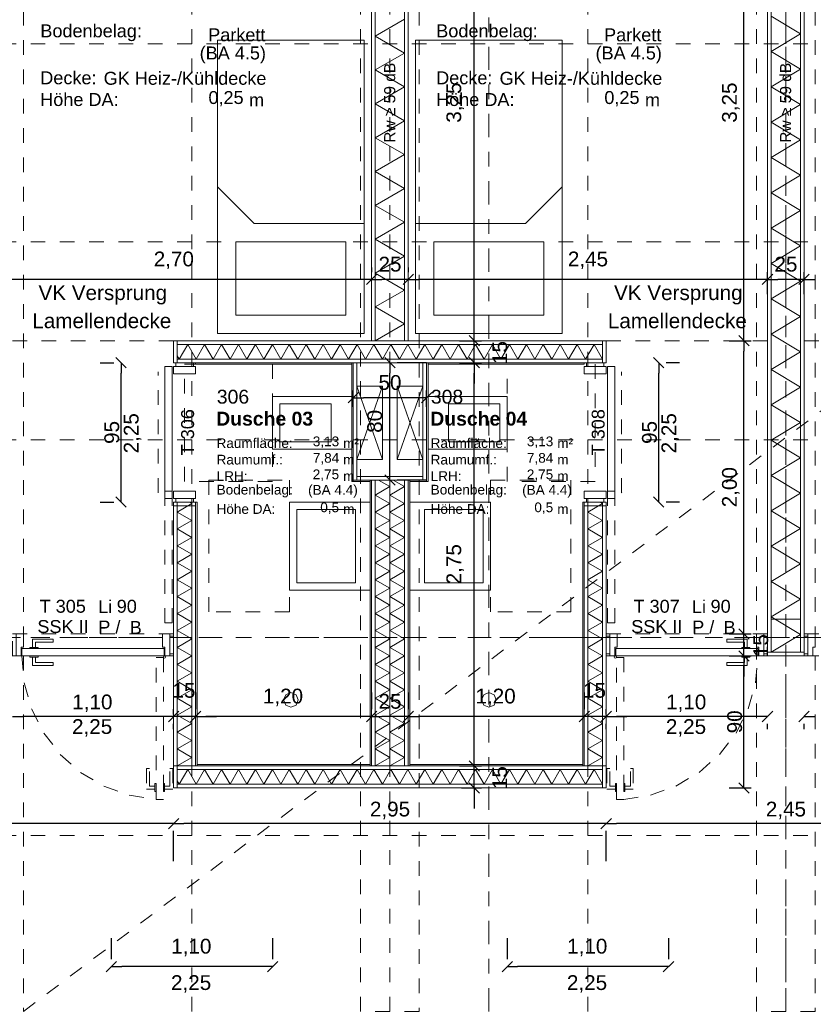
# Model space of a CAD drawing. Header units: metres. Extents: x -45.2 to 14.3, y -31.8 to 10.2.
# Tile 131 of 148: x -10.6 to -5.2, y -7.9 to -1.2. Entities that reach past the tile are written whole.
import ezdxf

# ---------------------------------------------------------------- set-up
doc = ezdxf.new("R2010")
doc.units = ezdxf.units.M
doc.header["$LTSCALE"] = 0.05
for name, pattern in [('Achsen 01', [5.291531, 3.175, -1.058062, 0.352704, -0.705764]), ('gestrichelt - 01', [2, 1, -1]), ('ISO-07 Punktiert', [0.889, 0.127, -0.762]), ('Raster 01', [2, 1, -1]), ('VW-01 Strichlinie kurz', [2, 1, -1])]:
    doc.linetypes.add(name, pattern=pattern)
doc.layers.get('0').update_dxf_attribs({"lineweight": 25})
for name, color, linetype, lineweight in [('013_Beton und Stahlbetonarbeiten-000 Unterzüge', 7, 'ISO-07 Punktiert', 13), ('024_Fliesen_Plattenarbeiten-340 Fliesen', 7, 'Continuous', 9), ('027_Tischlerarbeiten-340 Innentüren', 7, 'Continuous', 9), ('031_Metallbauarbeiten-340 Innentüren _ Elemente', 7, 'Continuous', 9), ('039_Trockenbauarbeiten-000 Sturz', 7, 'ISO-07 Punktiert', 9), ('039_Trockenbauarbeiten-340 Gipskarton', 7, 'Continuous', 9), ('AV1-Akustikvorgaben-Trennwände', 7, 'Continuous', 5), ('AV1-Einrichtung Bemaßung', 7, 'Continuous', 9), ('AV1-Schnitt Achsen', 7, 'Achsen 01', 18), ('AV1-Stempel-Raumstempel', 7, 'Continuous', 9)]:
    doc.layers.add(name, color=color, linetype=linetype, lineweight=lineweight)
for name, color, linetype, lineweight, true_color in [('027_Tischlerarbeiten-000 Versprung Akustikdecke', 7, 'gestrichelt - 01', 9, 0xa0a0a4), ('039_Trockenbauarbeiten-340 Dämmung', 7, 'Continuous', 9, 0xc0c0c0), ('045_Sanitärausstattung-allg.', 9, 'Continuous', 9, 0x808080), ('AV1-Achsen', 1, 'Achsen 01', 18, 0xff0000), ('AV1-Einrichtung', 7, 'Continuous', 9, 0xa6a6a6), ('AV1-Raster', 7, 'Raster 01', 9, 0xa6a6a6)]:
    doc.layers.add(name, color=color, linetype=linetype, lineweight=lineweight, true_color=true_color)
doc.styles.add('Arial', font='arial.ttf')
doc.styles.add('Arial (bold)', font='arialbd.ttf')

msp = doc.modelspace()

# ---------------------------------------------------------------- linework, layer by layer
at = {"color": 0, "linetype": 'Continuous', "lineweight": 15}
for p, q in [((-8.1896, -2.9207), (-8.2604, -2.9914)), ((-8.2604, -2.9914), (-8.1896, -2.9207)), ((-7.9396, -2.9207), (-8.0104, -2.9914)), ((-8.0104, -2.9914), (-7.9396, -2.9207)), ((-5.4896, -2.9207), (-5.5604, -2.9914)), ((-5.5604, -2.9914), (-5.4896, -2.9207)), ((-5.2396, -2.9207), (-5.3104, -2.9914)), ((-5.3104, -2.9914), (-5.2396, -2.9207)), ((-7.4896, -3.4104), (-7.5604, -3.3396)), ((-7.4896, -3.4104), (-7.5604, -3.3396)), ((-5.6499, -3.4104), (-5.7206, -3.3396)), ((-5.7206, -3.3396), (-5.6499, -3.4104)), ((-9.9688, -3.4896), (-9.898, -3.5604)), ((-8.1354, -3.4896), (-8.0646, -3.5604)), ((-7.5604, -3.4896), (-7.4896, -3.5604)), ((-7.5604, -3.4896), (-7.4896, -3.5604)), ((-6.302, -3.4896), (-6.2312, -3.5604)), ((-8.3854, -3.7986), (-8.3146, -3.7279)), ((-7.8146, -3.7279), (-7.8854, -3.7986)), ((-8.0646, -4.3604), (-8.1354, -4.2896)), ((-9.898, -4.5104), (-9.9688, -4.4396)), ((-6.2312, -4.5104), (-6.302, -4.4396)), ((-5.6499, -5.4104), (-5.7206, -5.3396)), ((-5.6499, -5.4104), (-5.7206, -5.3396)), ((-5.7206, -5.4889), (-5.6499, -5.5596)), ((-5.7206, -5.4889), (-5.6499, -5.5596)), ((-9.5396, -5.9026), (-9.6104, -5.9733)), ((-9.5396, -5.9026), (-9.6104, -5.9733)), ((-9.4604, -5.9733), (-9.3896, -5.9026)), ((-9.4604, -5.9733), (-9.3896, -5.9026)), ((-8.1896, -5.9026), (-8.2604, -5.9733)), ((-8.2604, -5.9733), (-8.1896, -5.9026)), ((-7.9396, -5.9026), (-8.0104, -5.9733)), ((-8.0104, -5.9733), (-7.9396, -5.9026)), ((-6.7396, -5.9026), (-6.8104, -5.9733)), ((-6.7396, -5.9026), (-6.8104, -5.9733)), ((-6.6604, -5.9733), (-6.5896, -5.9026)), ((-6.6604, -5.9733), (-6.5896, -5.9026)), ((-5.4896, -5.9026), (-5.5604, -5.9733)), ((-5.3104, -5.9733), (-5.2396, -5.9026)), ((-7.4896, -6.3104), (-7.5604, -6.2396)), ((-7.4896, -6.3104), (-7.5604, -6.2396)), ((-7.5604, -6.3896), (-7.4896, -6.4604)), ((-5.6499, -6.4604), (-5.7206, -6.3896)), ((-9.5396, -6.6335), (-9.6104, -6.7042)), ((-9.6104, -6.7042), (-9.5396, -6.6335)), ((-6.5896, -6.6335), (-6.6604, -6.7042)), ((-6.6604, -6.7042), (-6.5896, -6.6335)), ((-10.0354, -7.6795), (-9.9646, -7.6088)), ((-8.8646, -7.6088), (-8.9354, -7.6795)), ((-7.3354, -7.6795), (-7.2646, -7.6088)), ((-6.1646, -7.6088), (-6.2354, -7.6795))]:
    msp.add_line(p, q, dxfattribs=at)
at = {"color": 0, "linetype": 'ByBlock', "lineweight": -2}
for p, q in [((-8.225, -2.956), (-8.2957, -2.956)), ((-8.225, -2.956), (-8.1543, -2.956)), ((-7.975, -2.956), (-8.0457, -2.956)), ((-7.975, -2.956), (-7.9043, -2.956)), ((-5.525, -2.956), (-5.5957, -2.956)), ((-5.525, -2.956), (-5.4543, -2.956)), ((-5.275, -2.956), (-5.3457, -2.956)), ((-5.275, -2.956), (-5.2043, -2.956)), ((-7.525, -3.375), (-7.525, -3.3043)), ((-7.525, -3.375), (-7.525, -3.3043)), ((-5.6853, -3.375), (-5.6853, -3.3043)), ((-5.6853, -3.375), (-5.6853, -3.4457)), ((-9.9334, -3.525), (-9.9334, -3.5957)), ((-8.1, -3.525), (-8.1, -3.5957)), ((-7.525, -3.525), (-7.525, -3.5957)), ((-7.525, -3.525), (-7.525, -3.5957)), ((-6.2666, -3.525), (-6.2666, -3.5957)), ((-8.35, -3.7633), (-8.2793, -3.7633)), ((-7.85, -3.7633), (-7.9207, -3.7633)), ((-8.1, -4.325), (-8.1, -4.2543)), ((-9.9334, -4.475), (-9.9334, -4.4043)), ((-6.2666, -4.475), (-6.2666, -4.4043)), ((-5.6853, -5.375), (-5.6853, -5.3043)), ((-5.6853, -5.375), (-5.6853, -5.3043)), ((-5.6853, -5.5243), (-5.6853, -5.5949)), ((-5.6853, -5.5243), (-5.6853, -5.5949)), ((-10.675, -5.938), (-10.6043, -5.938)), ((-9.575, -5.938), (-9.6457, -5.938)), ((-9.575, -5.938), (-9.6457, -5.938)), ((-9.425, -5.938), (-9.3543, -5.938)), ((-9.425, -5.938), (-9.3543, -5.938)), ((-8.225, -5.938), (-8.2957, -5.938)), ((-8.225, -5.938), (-8.1543, -5.938)), ((-7.975, -5.938), (-8.0457, -5.938)), ((-7.975, -5.938), (-7.9043, -5.938)), ((-6.775, -5.938), (-6.8457, -5.938)), ((-6.775, -5.938), (-6.8457, -5.938)), ((-6.625, -5.938), (-6.5543, -5.938)), ((-6.625, -5.938), (-6.5543, -5.938)), ((-5.525, -5.938), (-5.5957, -5.938)), ((-5.275, -5.938), (-5.2043, -5.938)), ((-7.525, -6.275), (-7.525, -6.2043)), ((-7.525, -6.275), (-7.525, -6.2043)), ((-5.6853, -6.425), (-5.6853, -6.3543)), ((-7.525, -6.425), (-7.525, -6.4957)), ((-9.575, -6.6689), (-9.6457, -6.6689)), ((-9.575, -6.6689), (-9.5043, -6.6689)), ((-6.625, -6.6689), (-6.6957, -6.6689)), ((-6.625, -6.6689), (-6.5543, -6.6689)), ((-10, -7.6442), (-9.9293, -7.6442)), ((-8.9, -7.6442), (-8.9707, -7.6442)), ((-7.3, -7.6442), (-7.2293, -7.6442)), ((-6.2, -7.6442), (-6.2707, -7.6442))]:
    msp.add_line(p, q, dxfattribs=at)
at = {"layer": '013_Beton und Stahlbetonarbeiten-000 Unterzüge', "linetype": 'VW-01 Strichlinie kurz'}
for p, q in [((-10.6, -7.95), (0.125, 0.125)), ((-10.6, -5.525), (-10.6, -7.95))]:
    msp.add_line(p, q, dxfattribs=at)
for points in [[(-11, -5.525), (-11, -0.125), (-10.6, -0.125), (-10.6, -5.525)], [(-8.3, -7.95), (-8.3, -0.125), (-7.9, -0.125), (-7.9, -7.95)], [(-5.6, -7.95), (-5.6, -0.125), (-5.2, -0.125), (-5.2, -7.95)]]:
    msp.add_lwpolyline(points, close=True, dxfattribs=at)
at = {"layer": '024_Fliesen_Plattenarbeiten-340 Fliesen'}
for points in [[(-9.425, -3.525), (-8.36, -3.525), (-8.36, -3.535), (-9.425, -3.535)], [(-8.35, -3.525), (-8.35, -4.335), (-8.36, -4.335), (-8.36, -3.525)], [(-7.85, -3.525), (-7.84, -3.525), (-7.84, -4.335), (-7.85, -4.335)], [(-7.84, -3.525), (-6.775, -3.525), (-6.775, -3.535), (-7.84, -3.535)], [(-8.35, -4.325), (-8.235, -4.325), (-8.235, -4.335), (-8.35, -4.335)], [(-8.235, -6.275), (-8.235, -4.325), (-8.225, -4.325), (-8.225, -6.275)], [(-7.975, -4.325), (-7.965, -4.325), (-7.965, -6.275), (-7.975, -6.275)], [(-7.965, -4.325), (-7.85, -4.325), (-7.85, -4.335), (-7.965, -4.335)], [(-9.415, -4.475), (-9.415, -6.275), (-9.425, -6.275), (-9.425, -4.475)], [(-6.785, -4.475), (-6.775, -4.475), (-6.775, -6.275), (-6.785, -6.275)], [(-9.415, -6.265), (-8.235, -6.265), (-8.235, -6.275), (-9.415, -6.275)], [(-7.965, -6.265), (-6.785, -6.265), (-6.785, -6.275), (-7.965, -6.275)]]:
    msp.add_lwpolyline(points, close=True, dxfattribs=at)
at = {"layer": '027_Tischlerarbeiten-000 Versprung Akustikdecke'}
for p, q in [((-10.675, -3.375), (-9.575, -3.375)), ((-6.625, -3.375), (-5.525, -3.375)), ((-5.275, -3.375), (-4.175, -3.375))]:
    msp.add_line(p, q, dxfattribs=at)
at = {"layer": '027_Tischlerarbeiten-340 Innentüren', "color": 8, "linetype": 'gestrichelt - 01', "true_color": 0x808080}
for p, q in [((-9.6803, -4.4125), (-9.6803, -3.5875)), ((-6.5197, -4.4125), (-6.5197, -3.5875))]:
    msp.add_line(p, q, dxfattribs=at)
at = {"layer": '027_Tischlerarbeiten-340 Innentüren'}
for points in [[(-9.635, -4.45), (-9.635, -3.55), (-9.585, -3.55), (-9.585, -4.45)], [(-9.425, -3.6), (-9.575, -3.6), (-9.575, -3.55), (-9.425, -3.55)], [(-9.44, -3.55), (-9.56, -3.55), (-9.56, -3.525), (-9.44, -3.525)], [(-6.775, -3.6), (-6.625, -3.6), (-6.625, -3.55), (-6.775, -3.55)], [(-6.76, -3.525), (-6.64, -3.525), (-6.64, -3.55), (-6.76, -3.55)], [(-6.615, -4.45), (-6.615, -3.55), (-6.565, -3.55), (-6.565, -4.45)], [(-9.575, -4.4), (-9.425, -4.4), (-9.425, -4.45), (-9.575, -4.45)], [(-6.625, -4.4), (-6.775, -4.4), (-6.775, -4.45), (-6.625, -4.45)], [(-9.44, -4.475), (-9.56, -4.475), (-9.56, -4.45), (-9.44, -4.45)], [(-6.76, -4.45), (-6.64, -4.45), (-6.64, -4.475), (-6.76, -4.475)], [(-10.615, -5.525), (-10.615, -5.465), (-10.6, -5.465), (-10.6, -5.375), (-10.65, -5.375), (-10.65, -5.525)], [(-10.5375, -5.4675), (-10.5175, -5.4675), (-10.5175, -5.43), (-10.3975, -5.43), (-10.3975, -5.41), (-10.5375, -5.41)], [(-9.635, -5.525), (-9.635, -5.465), (-9.65, -5.465), (-9.65, -5.375), (-9.6, -5.375), (-9.6, -5.525)], [(-9.575, -5.39), (-9.575, -5.51), (-9.6, -5.51), (-9.6, -5.39)], [(-6.6, -5.39), (-6.6, -5.51), (-6.625, -5.51), (-6.625, -5.39)], [(-6.565, -5.525), (-6.565, -5.465), (-6.55, -5.465), (-6.55, -5.375), (-6.6, -5.375), (-6.6, -5.525)], [(-5.6625, -5.4675), (-5.6825, -5.4675), (-5.6825, -5.43), (-5.8025, -5.43), (-5.8025, -5.41), (-5.6625, -5.41)], [(-5.585, -5.525), (-5.585, -5.465), (-5.6, -5.465), (-5.6, -5.375), (-5.55, -5.375), (-5.55, -5.525)], [(-5.525, -5.39), (-5.525, -5.51), (-5.55, -5.51), (-5.55, -5.39)], [(-5.25, -5.39), (-5.25, -5.51), (-5.275, -5.51), (-5.275, -5.39)], [(-5.215, -5.525), (-5.215, -5.465), (-5.2, -5.465), (-5.2, -5.375), (-5.25, -5.375), (-5.25, -5.525)], [(-9.64, -5.525), (-10.61, -5.525), (-10.61, -5.475), (-9.64, -5.475)], [(-10.5, -5.4675), (-10.5, -5.475), (-10.555, -5.475), (-10.555, -5.4675)], [(-6.56, -5.475), (-5.59, -5.475), (-5.59, -5.525), (-6.56, -5.525)], [(-5.645, -5.4675), (-5.645, -5.475), (-5.7, -5.475), (-5.7, -5.4675)], [(-10.5, -5.525), (-10.5, -5.5325), (-10.555, -5.5325), (-10.555, -5.525)], [(-10.5375, -5.5325), (-10.5175, -5.5325), (-10.5175, -5.57), (-10.3975, -5.57), (-10.3975, -5.59), (-10.5375, -5.59)], [(-9.6375, -5.54), (-9.6428, -5.5378), (-9.645, -5.5325), (-9.6428, -5.5272), (-9.6375, -5.525), (-9.6322, -5.5272), (-9.63, -5.5325), (-9.6322, -5.5378)], [(-6.5625, -5.54), (-6.5678, -5.5378), (-6.57, -5.5325), (-6.5678, -5.5272), (-6.5625, -5.525), (-6.5572, -5.5272), (-6.555, -5.5325), (-6.5572, -5.5378)], [(-5.6625, -5.5325), (-5.6825, -5.5325), (-5.6825, -5.57), (-5.8025, -5.57), (-5.8025, -5.59), (-5.6625, -5.59)], [(-5.645, -5.525), (-5.645, -5.5325), (-5.7, -5.5325), (-5.7, -5.525)]]:
    msp.add_lwpolyline(points, close=True, dxfattribs=at)
at = {"layer": '027_Tischlerarbeiten-340 Innentüren', "color": 8, "lineweight": 5, "true_color": 0x808080}
for points in [[(-9.6797, -4.4105), (-9.6803, -4.4125), (-9.6808, -4.4105)], [(-6.5192, -4.4105), (-6.5197, -4.4125), (-6.5203, -4.4105)]]:
    msp.add_lwpolyline(points, dxfattribs=at)
at = {"layer": '027_Tischlerarbeiten-340 Innentüren', "color": 8, "linetype": 'gestrichelt - 01', "true_color": 0x808080}
for points in [[(-9.635, -5.3), (-9.635, -4.4), (-9.585, -4.4), (-9.585, -5.3)], [(-6.615, -5.3), (-6.615, -4.4), (-6.565, -4.4), (-6.565, -5.3)]]:
    msp.add_lwpolyline(points, close=True, dxfattribs=at)
at = {"layer": '027_Tischlerarbeiten-340 Innentüren', "color": 253, "linetype": 'gestrichelt - 01', "lineweight": 9, "true_color": 0xa6a6a6}
for points in [[(-10.61, -5.525), (-10.5939, -5.7087), (-10.5435, -5.8861), (-10.4604, -6.0508), (-10.3478, -6.1968), (-10.2096, -6.319), (-10.0508, -6.4128), (-9.8772, -6.475), (-9.6949, -6.5033)], [(-6.5051, -6.5033), (-6.3228, -6.475), (-6.1492, -6.4128), (-5.9904, -6.319), (-5.8522, -6.1968), (-5.7396, -6.0508), (-5.6565, -5.8861), (-5.6061, -5.7087), (-5.59, -5.525)]]:
    msp.add_lwpolyline(points, dxfattribs=at)
for points in [[(-9.645, -5.535), (-9.645, -6.505), (-9.695, -6.505), (-9.695, -5.535)], [(-6.505, -5.535), (-6.505, -6.505), (-6.555, -6.505), (-6.555, -5.535)], [(-9.7025, -6.4325), (-9.7025, -6.4125), (-9.74, -6.4125), (-9.74, -6.2925), (-9.76, -6.2925), (-9.76, -6.4325)], [(-9.6375, -6.4325), (-9.6375, -6.4125), (-9.6, -6.4125), (-9.6, -6.2925), (-9.58, -6.2925), (-9.58, -6.4325)], [(-6.5625, -6.4325), (-6.5625, -6.4125), (-6.6, -6.4125), (-6.6, -6.2925), (-6.62, -6.2925), (-6.62, -6.4325)], [(-6.4975, -6.4325), (-6.4975, -6.4125), (-6.46, -6.4125), (-6.46, -6.2925), (-6.44, -6.2925), (-6.44, -6.4325)], [(-9.7025, -6.395), (-9.695, -6.395), (-9.695, -6.45), (-9.7025, -6.45)], [(-9.645, -6.395), (-9.6375, -6.395), (-9.6375, -6.45), (-9.645, -6.45)], [(-6.555, -6.45), (-6.5625, -6.45), (-6.5625, -6.395), (-6.555, -6.395)], [(-6.4975, -6.45), (-6.505, -6.45), (-6.505, -6.395), (-6.4975, -6.395)]]:
    msp.add_lwpolyline(points, close=True, dxfattribs=at)
at = {"layer": '039_Trockenbauarbeiten-000 Sturz', "linetype": 'VW-01 Strichlinie kurz'}
for points in [[(-9.575, -5.375), (-9.575, -5.525), (-10.675, -5.525), (-10.675, -5.375)], [(-5.525, -5.375), (-5.525, -5.525), (-6.625, -5.525), (-6.625, -5.375)], [(-4.175, -5.375), (-4.175, -5.525), (-5.275, -5.525), (-5.275, -5.375)]]:
    msp.add_lwpolyline(points, close=True, dxfattribs=at)
at = {"layer": '039_Trockenbauarbeiten-340 Dämmung'}
for points in [[(-8, -3.375), (-8, -0.125), (-8.2, -0.125), (-8.2, -3.375)], [(-5.3, -5.275), (-5.3, -0.125), (-5.5, -0.125), (-5.5, -5.275)], [(-6.65, -3.4), (-6.65, -3.525), (-6.75, -3.525), (-6.75, -3.5), (-9.45, -3.5), (-9.45, -3.525), (-9.55, -3.525), (-9.55, -3.4)], [(-8.2, -6.275), (-8.2, -4.325), (-8.1, -4.325), (-8.1, -6.275)], [(-8, -6.275), (-8, -4.325), (-8.1, -4.325), (-8.1, -6.275)], [(-6.65, -6.4), (-9.55, -6.4), (-9.55, -4.475), (-9.45, -4.475), (-9.45, -6.3), (-6.75, -6.3), (-6.75, -4.475), (-6.65, -4.475)]]:
    msp.add_lwpolyline(points, close=True, dxfattribs=at)
for points in [[(-8.2, -3.375), (-8, -3.2595), (-8.2, -3.1441), (-8, -3.0286), (-8.2, -2.9131), (-8, -2.7976), (-8.2, -2.6822), (-8, -2.5667), (-8.2, -2.4512), (-8, -2.3358), (-8.2, -2.2203), (-8, -2.1048), (-8.2, -1.9894), (-8, -1.8739), (-8.2, -1.7584), (-8, -1.6429), (-8.2, -1.5275), (-8, -1.412), (-8.2, -1.2965), (-8, -1.1811)], [(-5.5, -5.5), (-5.3, -5.3795), (-5.5, -5.259), (-5.3, -5.1385), (-5.5, -5.0179), (-5.3, -4.8974), (-5.5, -4.7769), (-5.3, -4.6564), (-5.5, -4.5359), (-5.3, -4.4154), (-5.5, -4.2949), (-5.3, -4.1743), (-5.5, -4.0538), (-5.3, -3.9333), (-5.5, -3.8128), (-5.3, -3.6923), (-5.5, -3.5718), (-5.3, -3.4512), (-5.5, -3.3307), (-5.3, -3.2102), (-5.5, -3.0897), (-5.3, -2.9692), (-5.5, -2.8487), (-5.3, -2.7282), (-5.5, -2.6076), (-5.3, -2.4871), (-5.5, -2.3666), (-5.3, -2.2461), (-5.5, -2.1256), (-5.3, -2.0051), (-5.5, -1.8846), (-5.3, -1.764), (-5.5, -1.6435), (-5.3, -1.523), (-5.5, -1.4025), (-5.3, -1.282), (-5.5, -1.1615)], [(-6.65, -3.5), (-6.7077, -3.4), (-6.7655, -3.5), (-6.8232, -3.4), (-6.8809, -3.5), (-6.9387, -3.4), (-6.9964, -3.5), (-7.0541, -3.4), (-7.1119, -3.5), (-7.1696, -3.4), (-7.2274, -3.5), (-7.2851, -3.4), (-7.3428, -3.5), (-7.4006, -3.4), (-7.4583, -3.5), (-7.516, -3.4), (-7.5738, -3.5), (-7.6315, -3.4), (-7.6892, -3.5), (-7.747, -3.4), (-7.8047, -3.5), (-7.8624, -3.4), (-7.9202, -3.5), (-7.9779, -3.4), (-8.0356, -3.5), (-8.0934, -3.4), (-8.1511, -3.5), (-8.2088, -3.4), (-8.2666, -3.5), (-8.3243, -3.4), (-8.3821, -3.5), (-8.4398, -3.4), (-8.4975, -3.5), (-8.5553, -3.4), (-8.613, -3.5), (-8.6707, -3.4), (-8.7285, -3.5), (-8.7862, -3.4), (-8.8439, -3.5), (-8.9017, -3.4), (-8.9594, -3.5), (-9.0171, -3.4), (-9.0749, -3.5), (-9.1326, -3.4), (-9.1903, -3.5), (-9.2481, -3.4), (-9.3058, -3.5), (-9.3635, -3.4), (-9.4213, -3.5), (-9.479, -3.4), (-9.5368, -3.5), (-9.55, -3.4771)], [(-8.2, -6.275), (-8.1, -6.2173), (-8.2, -6.1595), (-8.1, -6.1018), (-8.2, -6.0441), (-8.1, -5.9863), (-8.2, -5.9286), (-8.1, -5.8709), (-8.2, -5.8131), (-8.1, -5.7554), (-8.2, -5.6976), (-8.1, -5.6399), (-8.2, -5.5822), (-8.1, -5.5244), (-8.2, -5.4667), (-8.1, -5.409), (-8.2, -5.3512), (-8.1, -5.2935), (-8.2, -5.2358), (-8.1, -5.178), (-8.2, -5.1203), (-8.1, -5.0626), (-8.2, -5.0048), (-8.1, -4.9471), (-8.2, -4.8894), (-8.1, -4.8316), (-8.2, -4.7739), (-8.1, -4.7162), (-8.2, -4.6584), (-8.1, -4.6007), (-8.2, -4.5429), (-8.1, -4.4852), (-8.2, -4.4275), (-8.1, -4.3697), (-8.1775, -4.325)], [(-8.1, -6.275), (-8, -6.2173), (-8.1, -6.1595), (-8, -6.1018), (-8.1, -6.0441), (-8, -5.9863), (-8.1, -5.9286), (-8, -5.8709), (-8.1, -5.8131), (-8, -5.7554), (-8.1, -5.6976), (-8, -5.6399), (-8.1, -5.5822), (-8, -5.5244), (-8.1, -5.4667), (-8, -5.409), (-8.1, -5.3512), (-8, -5.2935), (-8.1, -5.2358), (-8, -5.178), (-8.1, -5.1203), (-8, -5.0626), (-8.1, -5.0048), (-8, -4.9471), (-8.1, -4.8894), (-8, -4.8316), (-8.1, -4.7739), (-8, -4.7162), (-8.1, -4.6584), (-8, -4.6007), (-8.1, -4.5429), (-8, -4.4852), (-8.1, -4.4275), (-8, -4.3697), (-8.0775, -4.325)], [(-9.55, -6.275), (-9.45, -6.2173), (-9.55, -6.1595), (-9.45, -6.1018), (-9.55, -6.0441), (-9.45, -5.9863), (-9.55, -5.9286), (-9.45, -5.8709), (-9.55, -5.8131), (-9.45, -5.7554), (-9.55, -5.6976), (-9.45, -5.6399), (-9.55, -5.5822), (-9.45, -5.5244), (-9.55, -5.4667), (-9.45, -5.409), (-9.55, -5.3512), (-9.45, -5.2935), (-9.55, -5.2358), (-9.45, -5.178), (-9.55, -5.1203), (-9.45, -5.0626), (-9.55, -5.0048), (-9.45, -4.9471), (-9.55, -4.8894), (-9.45, -4.8316), (-9.55, -4.7739), (-9.45, -4.7162), (-9.55, -4.6584), (-9.45, -4.6007), (-9.55, -4.5429), (-9.45, -4.4852), (-9.4677, -4.475)], [(-6.75, -6.275), (-6.65, -6.2173), (-6.75, -6.1595), (-6.65, -6.1018), (-6.75, -6.0441), (-6.65, -5.9863), (-6.75, -5.9286), (-6.65, -5.8709), (-6.75, -5.8131), (-6.65, -5.7554), (-6.75, -5.6976), (-6.65, -5.6399), (-6.75, -5.5822), (-6.65, -5.5244), (-6.75, -5.4667), (-6.65, -5.409), (-6.75, -5.3512), (-6.65, -5.2935), (-6.75, -5.2358), (-6.65, -5.178), (-6.75, -5.1203), (-6.65, -5.0626), (-6.75, -5.0048), (-6.65, -4.9471), (-6.75, -4.8894), (-6.65, -4.8316), (-6.75, -4.7739), (-6.65, -4.7162), (-6.75, -4.6584), (-6.65, -4.6007), (-6.75, -4.5429), (-6.65, -4.4852), (-6.6677, -4.475)], [(-6.65, -6.4), (-6.7077, -6.3), (-6.7655, -6.4), (-6.8232, -6.3), (-6.8809, -6.4), (-6.9387, -6.3), (-6.9964, -6.4), (-7.0541, -6.3), (-7.1119, -6.4), (-7.1696, -6.3), (-7.2274, -6.4), (-7.2851, -6.3), (-7.3428, -6.4), (-7.4006, -6.3), (-7.4583, -6.4), (-7.516, -6.3), (-7.5738, -6.4), (-7.6315, -6.3), (-7.6892, -6.4), (-7.747, -6.3), (-7.8047, -6.4), (-7.8624, -6.3), (-7.9202, -6.4), (-7.9779, -6.3), (-8.0356, -6.4), (-8.0934, -6.3), (-8.1511, -6.4), (-8.2088, -6.3), (-8.2666, -6.4), (-8.3243, -6.3), (-8.3821, -6.4), (-8.4398, -6.3), (-8.4975, -6.4), (-8.5553, -6.3), (-8.613, -6.4), (-8.6707, -6.3), (-8.7285, -6.4), (-8.7862, -6.3), (-8.8439, -6.4), (-8.9017, -6.3), (-8.9594, -6.4), (-9.0171, -6.3), (-9.0749, -6.4), (-9.1326, -6.3), (-9.1903, -6.4), (-9.2481, -6.3), (-9.3058, -6.4), (-9.3635, -6.3), (-9.4213, -6.4), (-9.479, -6.3), (-9.5368, -6.4), (-9.55, -6.3771)]]:
    msp.add_lwpolyline(points, dxfattribs=at)
at = {"layer": '039_Trockenbauarbeiten-340 Gipskarton'}
for points in [[(-8.225, -3.375), (-8.2, -3.375), (-8.2, -0.125), (-8.225, -0.125)], [(-8, -3.375), (-7.975, -3.375), (-7.975, -0.125), (-8, -0.125)], [(-5.525, -5.5), (-5.5, -5.5), (-5.5, -0.125), (-5.525, -0.125)], [(-5.3, -5.5), (-5.275, -5.5), (-5.275, -0.125), (-5.3, -0.125)], [(-9.575, -3.375), (-9.55, -3.375), (-9.55, -3.525), (-9.575, -3.525)], [(-9.55, -3.375), (-6.65, -3.375), (-6.65, -3.4), (-9.55, -3.4)], [(-6.65, -3.375), (-6.625, -3.375), (-6.625, -3.525), (-6.65, -3.525)], [(-9.55, -3.525), (-6.65, -3.525), (-6.65, -3.5), (-9.55, -3.5)], [(-8.325, -3.525), (-8.35, -3.525), (-8.35, -4.325), (-8.325, -4.325)], [(-7.85, -3.525), (-7.875, -3.525), (-7.875, -4.325), (-7.85, -4.325)], [(-8.325, -4.3), (-8.325, -4.325), (-7.875, -4.325), (-7.875, -4.3)], [(-8.225, -6.275), (-8.2, -6.275), (-8.2, -4.325), (-8.225, -4.325)], [(-8, -6.275), (-7.975, -6.275), (-7.975, -4.325), (-8, -4.325)], [(-9.425, -4.475), (-9.425, -4.5), (-9.575, -4.5), (-9.575, -4.475)], [(-9.575, -4.5), (-9.55, -4.5), (-9.55, -6.275), (-9.575, -6.275)], [(-9.45, -4.5), (-9.425, -4.5), (-9.425, -6.275), (-9.45, -6.275)], [(-6.625, -4.475), (-6.625, -4.5), (-6.775, -4.5), (-6.775, -4.475)], [(-6.775, -4.5), (-6.75, -4.5), (-6.75, -6.275), (-6.775, -6.275)], [(-6.65, -4.5), (-6.625, -4.5), (-6.625, -6.275), (-6.65, -6.275)], [(-5.275, -5.5), (-5.525, -5.5), (-5.525, -5.525), (-5.275, -5.525)], [(-9.55, -6.425), (-9.575, -6.425), (-9.575, -6.275), (-9.55, -6.275)], [(-9.55, -6.275), (-6.65, -6.275), (-6.65, -6.3), (-9.55, -6.3)], [(-6.625, -6.425), (-6.65, -6.425), (-6.65, -6.275), (-6.625, -6.275)], [(-9.55, -6.4), (-6.65, -6.4), (-6.65, -6.425), (-9.55, -6.425)]]:
    msp.add_lwpolyline(points, close=True, dxfattribs=at)
at = {"layer": '045_Sanitärausstattung-allg.'}
for p, q in [((-8.325, -3.685), (-8.15, -4.185)), ((-8.325, -4.185), (-8.15, -3.685)), ((-8.05, -3.685), (-7.875, -4.185)), ((-8.05, -4.185), (-7.875, -3.685))]:
    msp.add_line(p, q, dxfattribs=at)
at = {"layer": '045_Sanitärausstattung-allg.', "linetype": 'Raster 01'}
for points in [[(-8.9, -3.535), (-8.9, -4.335), (-9.5, -4.335), (-9.5, -3.535)], [(-7.3, -3.535), (-6.7, -3.535), (-6.7, -4.335), (-7.3, -4.335)], [(-8.785, -4.325), (-8.785, -5.225), (-9.335, -5.225), (-9.335, -4.325)], [(-7.415, -4.325), (-6.865, -4.325), (-6.865, -5.225), (-7.415, -5.225)]]:
    msp.add_lwpolyline(points, close=True, dxfattribs=at)
at = {"layer": '045_Sanitärausstattung-allg.'}
for points in [[(-8.15, -3.685), (-8.15, -4.185), (-8.325, -4.185), (-8.325, -3.685)], [(-7.875, -3.685), (-7.875, -4.185), (-8.05, -4.185), (-8.05, -3.685)], [(-8.36, -3.755), (-8.36, -4.115), (-8.9, -4.115), (-8.9, -3.755)], [(-7.84, -3.755), (-7.3, -3.755), (-7.3, -4.115), (-7.84, -4.115)], [(-8.5, -3.805), (-8.5, -4.065), (-8.85, -4.065), (-8.85, -3.805)], [(-7.7, -3.805), (-7.35, -3.805), (-7.35, -4.065), (-7.7, -4.065)], [(-8.235, -4.475), (-8.235, -5.075), (-8.785, -5.075), (-8.785, -4.475)], [(-7.965, -4.475), (-7.415, -4.475), (-7.415, -5.075), (-7.965, -5.075)], [(-8.335, -4.525), (-8.335, -5.025), (-8.735, -5.025), (-8.735, -4.525)], [(-7.865, -4.525), (-7.465, -4.525), (-7.465, -5.025), (-7.865, -5.025)], [(-8.775, -5.775), (-8.7396, -5.7896), (-8.725, -5.825), (-8.7396, -5.8604), (-8.775, -5.875), (-8.8104, -5.8604), (-8.825, -5.825), (-8.8104, -5.7896)], [(-7.425, -5.775), (-7.3896, -5.7896), (-7.375, -5.825), (-7.3896, -5.8604), (-7.425, -5.875), (-7.4604, -5.8604), (-7.475, -5.825), (-7.4604, -5.7896)]]:
    msp.add_lwpolyline(points, close=True, dxfattribs=at)
at = {"layer": 'AV1-Achsen'}
for p, q in [((-5.4, -26.5), (-5.4, 4.9)), ((-43.35, -5.4), (4.2, -5.4))]:
    msp.add_line(p, q, dxfattribs=at)
at = {"layer": 'AV1-Einrichtung'}
for points in [[(-9.275, -1.325), (-8.275, -1.325), (-8.275, -3.325), (-9.275, -3.325)], [(-8.275, -2.575), (-9.025, -2.575), (-9.275, -2.325), (-9.275, -1.325), (-8.275, -1.325)], [(-7.925, -1.325), (-6.925, -1.325), (-6.925, -3.325), (-7.925, -3.325)], [(-7.925, -2.575), (-7.175, -2.575), (-6.925, -2.325), (-6.925, -1.325), (-7.925, -1.325)], [(-9.15, -2.7), (-8.4, -2.7), (-8.4, -3.2), (-9.15, -3.2)], [(-7.8, -2.7), (-7.05, -2.7), (-7.05, -3.2), (-7.8, -3.2)]]:
    msp.add_lwpolyline(points, close=True, dxfattribs=at)
at = {"layer": 'AV1-Einrichtung Bemaßung', "color": 0, "lineweight": -2}
for p, q in [((-7.525, -3.3043), (-7.525, -0.1957)), ((-5.6853, -3.3043), (-5.6853, -0.1957)), ((-8.225, -2.875), (-8.225, -2.906)), ((-8.225, -2.875), (-8.225, -2.906)), ((-7.975, -2.875), (-7.975, -2.906)), ((-7.975, -2.875), (-7.975, -2.906)), ((-5.525, -3.056), (-5.525, -2.906)), ((-5.525, -3.056), (-5.525, -2.906)), ((-5.275, -3.056), (-5.275, -2.906)), ((-5.275, -3.056), (-5.275, -2.906)), ((-8.2957, -2.956), (-10.8543, -2.956)), ((-8.0457, -2.956), (-8.1543, -2.956)), ((-5.5957, -2.956), (-7.9043, -2.956)), ((-5.3457, -2.956), (-5.4543, -2.956)), ((-7.525, -3.3043), (-7.525, -3.2336)), ((-7.625, -3.375), (-7.475, -3.375)), ((-7.625, -3.375), (-7.475, -3.375)), ((-7.525, -3.525), (-7.525, -3.375)), ((-5.7853, -3.375), (-5.6353, -3.375)), ((-5.7853, -3.375), (-5.6353, -3.375)), ((-5.6853, -5.3043), (-5.6853, -3.4457)), ((-10.075, -3.525), (-9.9834, -3.525)), ((-7.85, -3.525), (-8.05, -3.525)), ((-7.625, -3.525), (-7.475, -3.525)), ((-7.625, -3.525), (-7.475, -3.525)), ((-6.125, -3.525), (-6.2166, -3.525)), ((-9.9334, -4.4043), (-9.9334, -3.5957)), ((-8.1, -4.2543), (-8.1, -3.5957)), ((-7.525, -3.5957), (-7.525, -3.6664)), ((-7.525, -6.2043), (-7.525, -3.5957)), ((-6.2666, -4.4043), (-6.2666, -3.5957)), ((-8.35, -3.825), (-8.35, -3.7133)), ((-7.85, -3.825), (-7.85, -3.7133)), ((-7.9207, -3.7633), (-8.2793, -3.7633)), ((-7.85, -4.325), (-8.05, -4.325)), ((-10.075, -4.475), (-9.9834, -4.475)), ((-6.125, -4.475), (-6.2166, -4.475)), ((-5.6853, -5.3043), (-5.6853, -5.2336)), ((-5.7853, -5.375), (-5.6353, -5.375)), ((-5.7853, -5.375), (-5.6353, -5.375)), ((-5.6853, -5.5243), (-5.6853, -5.375)), ((-5.7853, -5.5243), (-5.6353, -5.5243)), ((-5.7853, -5.5243), (-5.6353, -5.5243)), ((-5.6853, -5.5949), (-5.6853, -5.6656)), ((-5.6853, -6.3543), (-5.6853, -5.5949)), ((-9.425, -5.775), (-9.425, -5.888)), ((-9.425, -5.775), (-9.425, -5.888)), ((-8.225, -5.775), (-8.225, -5.888)), ((-8.225, -5.775), (-8.225, -5.888)), ((-7.975, -5.775), (-7.975, -5.888)), ((-7.975, -5.775), (-7.975, -5.888)), ((-6.775, -5.775), (-6.775, -5.888)), ((-6.775, -5.775), (-6.775, -5.888)), ((-9.575, -5.925), (-9.575, -5.888)), ((-6.625, -5.925), (-6.625, -5.888)), ((-9.6457, -5.938), (-10.6043, -5.938)), ((-9.6457, -5.938), (-9.7164, -5.938)), ((-9.425, -5.938), (-9.575, -5.938)), ((-9.3543, -5.938), (-9.2836, -5.938)), ((-8.2957, -5.938), (-9.3543, -5.938)), ((-8.0457, -5.938), (-8.1543, -5.938)), ((-6.8457, -5.938), (-7.9043, -5.938)), ((-6.8457, -5.938), (-6.9164, -5.938)), ((-6.625, -5.938), (-6.775, -5.938)), ((-5.5957, -5.938), (-6.5543, -5.938)), ((-6.5543, -5.938), (-6.4836, -5.938)), ((-9.575, -6.025), (-9.575, -5.988)), ((-6.625, -6.025), (-6.625, -5.988)), ((-5.525, -6.025), (-5.525, -5.988)), ((-5.275, -6.025), (-5.275, -5.988)), ((-7.525, -6.2043), (-7.525, -6.1336)), ((-7.625, -6.275), (-7.475, -6.275)), ((-7.625, -6.275), (-7.475, -6.275)), ((-7.525, -6.425), (-7.525, -6.275)), ((-7.6125, -6.425), (-7.475, -6.425)), ((-5.7853, -6.425), (-5.6353, -6.425)), ((-7.525, -6.4957), (-7.525, -6.5664)), ((-9.6457, -6.6689), (-11.9543, -6.6689)), ((-6.6957, -6.6689), (-9.5043, -6.6689)), ((-4.2457, -6.6689), (-6.5543, -6.6689)), ((-9.575, -6.925), (-9.575, -6.7189)), ((-9.575, -6.925), (-9.575, -6.7189)), ((-6.625, -6.925), (-6.625, -6.7189)), ((-6.625, -6.925), (-6.625, -6.7189)), ((-10, -7.45), (-10, -7.5942)), ((-8.9, -7.45), (-8.9, -7.5942)), ((-7.3, -7.45), (-7.3, -7.5942)), ((-6.2, -7.45), (-6.2, -7.5942)), ((-8.9707, -7.6442), (-9.9293, -7.6442)), ((-6.2707, -7.6442), (-7.2293, -7.6442))]:
    msp.add_line(p, q, dxfattribs=at)
at = {"layer": 'AV1-Raster'}
for p, q in [((-9.45, -22.95), (-9.45, 1.35)), ((-8.1, -22.95), (-8.1, 1.35)), ((-6.75, -22.95), (-6.75, 1.35)), ((-5.4, -22.95), (-5.4, 1.35)), ((1.35, -1.35), (-40.5, -1.35)), ((1.35, -2.7), (-40.5, -2.7)), ((1.35, -4.05), (-40.5, -4.05)), ((1.35, -5.4), (-40.5, -5.4)), ((1.35, -6.75), (-40.5, -6.75))]:
    msp.add_line(p, q, dxfattribs=at)
at = {"layer": 'AV1-Schnitt Achsen'}
msp.add_line((-7.425, -26.3), (-7.425, 4.7), dxfattribs=at)
at = {"layer": 'Defpoints', "color": 0, "lineweight": 0}
for p, q in [((-8.225, -2.956), (-8.225, -2.956)), ((-7.975, -2.956), (-7.975, -2.956)), ((-5.525, -2.956), (-5.525, -2.956)), ((-5.275, -2.956), (-5.275, -2.956)), ((-9.575, -3.375), (-9.575, -3.375)), ((-9.575, -3.375), (-9.575, -3.375)), ((-8.225, -3.375), (-8.225, -3.375)), ((-8.225, -3.375), (-8.225, -3.375)), ((-8.225, -3.375), (-8.225, -3.375)), ((-8.225, -3.375), (-8.225, -3.375)), ((-7.975, -3.375), (-7.975, -3.375)), ((-7.975, -3.375), (-7.975, -3.375)), ((-7.525, -3.375), (-7.525, -3.375)), ((-6.675, -3.375), (-6.675, -3.375)), ((-6.675, -3.375), (-6.675, -3.375)), ((-6.625, -3.375), (-6.625, -3.375)), ((-6.625, -3.375), (-6.625, -3.375)), ((-5.6853, -3.375), (-5.6853, -3.375)), ((-9.9334, -3.525), (-9.9334, -3.525)), ((-9.575, -3.525), (-9.575, -3.525)), ((-8.35, -3.525), (-8.35, -3.525)), ((-8.35, -3.525), (-8.35, -3.525)), ((-8.35, -3.525), (-8.35, -3.525)), ((-8.1, -3.525), (-8.1, -3.525)), ((-7.525, -3.525), (-7.525, -3.525)), ((-6.625, -3.525), (-6.625, -3.525)), ((-6.2666, -3.525), (-6.2666, -3.525)), ((-8.35, -3.7633), (-8.35, -3.7633)), ((-8.35, -4.325), (-8.35, -4.325)), ((-8.35, -4.325), (-8.35, -4.325)), ((-7.85, -4.325), (-7.85, -4.325)), ((-9.575, -4.475), (-9.575, -4.475)), ((-6.625, -4.475), (-6.625, -4.475)), ((-6.424, -5.375), (-6.424, -5.375)), ((-6.424, -5.375), (-6.424, -5.375)), ((-5.6853, -5.375), (-5.6853, -5.375)), ((-5.525, -5.5), (-5.525, -5.5)), ((-5.525, -5.5), (-5.525, -5.5)), ((-5.275, -5.5), (-5.275, -5.5)), ((-5.275, -5.5), (-5.275, -5.5)), ((-9.575, -5.525), (-9.575, -5.525)), ((-6.675, -5.5243), (-6.675, -5.5243)), ((-6.675, -5.5243), (-6.675, -5.5243)), ((-6.625, -5.525), (-6.625, -5.525)), ((-5.6853, -5.5243), (-5.6853, -5.5243)), ((-5.525, -5.525), (-5.525, -5.525)), ((-5.275, -5.525), (-5.275, -5.525)), ((-9.575, -5.938), (-9.575, -5.938)), ((-9.425, -5.938), (-9.425, -5.938)), ((-8.225, -5.938), (-8.225, -5.938)), ((-7.975, -5.938), (-7.975, -5.938)), ((-6.775, -5.938), (-6.775, -5.938)), ((-6.625, -5.938), (-6.625, -5.938)), ((-5.275, -5.938), (-5.275, -5.938)), ((-9.425, -6.275), (-9.425, -6.275)), ((-9.425, -6.275), (-9.425, -6.275)), ((-8.225, -6.275), (-8.225, -6.275)), ((-8.225, -6.275), (-8.225, -6.275)), ((-8.225, -6.275), (-8.225, -6.275)), ((-8.225, -6.275), (-8.225, -6.275)), ((-7.975, -6.275), (-7.975, -6.275)), ((-7.975, -6.275), (-7.975, -6.275)), ((-7.525, -6.275), (-7.525, -6.275)), ((-6.775, -6.275), (-6.775, -6.275)), ((-6.775, -6.275), (-6.775, -6.275)), ((-9.575, -6.425), (-9.575, -6.425)), ((-9.575, -6.425), (-9.575, -6.425)), ((-9.575, -6.425), (-9.575, -6.425)), ((-8.1125, -6.425), (-8.1125, -6.425)), ((-6.675, -6.425), (-6.675, -6.425)), ((-6.625, -6.425), (-6.625, -6.425)), ((-6.625, -6.425), (-6.625, -6.425)), ((-6.625, -6.425), (-6.625, -6.425)), ((-9.575, -6.6689), (-9.575, -6.6689)), ((-6.625, -6.6689), (-6.625, -6.6689)), ((-10, -7.6442), (-10, -7.6442)), ((-7.3, -7.6442), (-7.3, -7.6442))]:
    msp.add_line(p, q, dxfattribs=at)

# ---------------------------------------------------------------- texts
at = {"layer": '027_Tischlerarbeiten-000 Versprung Akustikdecke', "char_height": 0.100872, "attachment_point": 7, "style": 'Arial'}
for s, insert in [('VK Versprung', (-10.4967, -3.1275)), ('VK Versprung', (-6.5717, -3.1275)), ('Lamellendecke', (-10.5387, -3.2904)), ('Lamellendecke', (-6.6137, -3.2904))]:
    msp.add_mtext(s, dxfattribs=dict(at, insert=insert))
at = {"layer": '031_Metallbauarbeiten-340 Innentüren _ Elemente', "char_height": 0.08826, "attachment_point": 7, "rotation": 90, "style": 'Arial'}
for s, insert in [('T 306', (-9.4344, -4.1563)), ('T 308', (-6.6344, -4.1564))]:
    msp.add_mtext(s, dxfattribs=dict(at, insert=insert))
at = {"layer": '031_Metallbauarbeiten-340 Innentüren _ Elemente', "char_height": 0.08826, "attachment_point": 7, "style": 'Arial'}
for s, insert in [('T 305', (-10.4889, -5.2313)), ('Li', (-10.0903, -5.2328)), ('90', (-9.9631, -5.2313)), ('T 307', (-6.4386, -5.2313)), ('Li', (-6.0403, -5.2328)), ('90', (-5.9131, -5.2313))]:
    msp.add_mtext(s, dxfattribs=dict(at, insert=insert))
at = {"layer": '031_Metallbauarbeiten-340 Innentüren _ Elemente', "color": 7, "char_height": 0.08826, "attachment_point": 7, "style": 'Arial'}
for insert in [(-10.5043, -5.3696), (-6.4543, -5.3696)]:
    msp.add_mtext('SSK II', dxfattribs=dict(at, insert=insert))
at = {"layer": '031_Metallbauarbeiten-340 Innentüren _ Elemente', "color": 12, "true_color": 0xdd0000, "attachment_point": 7, "style": 'Arial'}
for s, insert, char_height in [('P /', (-10.0886, -5.3733), 0.08826), ('B', (-9.8744, -5.3748), 0.0883), ('P /', (-6.0386, -5.3733), 0.08826), ('B', (-5.8244, -5.3748), 0.0883)]:
    msp.add_mtext(s, dxfattribs=dict(at, insert=insert, char_height=char_height))
at = {"layer": 'AV1-Akustikvorgaben-Trennwände', "char_height": 0.07565, "attachment_point": 7, "rotation": 90, "style": 'Arial'}
for insert in [(-8.0627, -2.0241), (-5.3627, -2.0241)]:
    msp.add_mtext('Rw ≥ 59 dB', dxfattribs=dict(at, insert=insert))
at = {"layer": 'AV1-Einrichtung Bemaßung', "color": 0, "char_height": 0.10087, "attachment_point": 7, "rotation": 90, "style": 'Arial'}
for s, insert in [('3,25', (-7.5952, -1.8873)), ('3,25', (-5.7154, -1.8873)), ('15', (-7.2989, -3.5332)), ('80', (-8.1519, -4.0029)), ('95', (-9.9453, -4.0785)), ('95', (-6.2785, -4.0785)), ('2,00', (-5.7154, -4.5108)), ('2,75', (-7.5952, -5.0364)), ('15', (-5.5192, -5.5329)), ('90', (-5.6972, -6.0526)), ('15', (-7.2989, -6.4332))]:
    msp.add_mtext(s, dxfattribs=dict(at, insert=insert))
at = {"layer": 'AV1-Einrichtung Bemaßung', "color": 0, "char_height": 0.10087, "attachment_point": 7, "style": 'Arial'}
for s, insert in [('2,70', (-9.7108, -2.8859)), ('2,45', (-6.8864, -2.8859)), ('25', (-8.1776, -2.9041)), ('25', (-5.4776, -2.9041)), ('50', (-8.1779, -3.7114)), ('15', (-9.5832, -5.8111)), ('15', (-6.7832, -5.8111)), ('1,10', (-10.2664, -5.9078)), ('1,20', (-8.9664, -5.8678)), ('25', (-8.1776, -5.8861)), ('1,20', (-7.5164, -5.8678)), ('1,10', (-6.2164, -5.9078)), ('2,95', (-8.2364, -6.6387)), ('2,45', (-5.5364, -6.6387)), ('1,10', (-9.5914, -7.574)), ('1,10', (-6.8914, -7.574))]:
    msp.add_mtext(s, dxfattribs=dict(at, insert=insert))
at = {"layer": 'AV1-Einrichtung Bemaßung', "char_height": 0.10087, "attachment_point": 7, "rotation": 90, "style": 'Arial'}
for insert in [(-9.7953, -4.1429), (-6.1285, -4.1429)]:
    msp.add_mtext('2,25', dxfattribs=dict(at, insert=insert))
at = {"layer": 'AV1-Einrichtung Bemaßung', "char_height": 0.10087, "attachment_point": 7, "style": 'Arial'}
for insert in [(-10.2679, -6.0758), (-6.2179, -6.0758), (-9.5929, -7.8223), (-6.8929, -7.8223)]:
    msp.add_mtext('2,25', dxfattribs=dict(at, insert=insert))
at = {"layer": 'AV1-Stempel-Raumstempel', "attachment_point": 7}
for s, insert, char_height, style in [('Bodenbelag:', (-10.484, -1.3313), 0.088263, 'Arial'), ('Bodenbelag:', (-7.784, -1.3313), 0.088263, 'Arial'), ('Parkett', (-9.3394, -1.3331), 0.08826, 'Arial'), ('Parkett', (-6.6394, -1.3331), 0.08826, 'Arial'), ('(BA 4.5)', (-9.3975, -1.4822), 0.08826, 'Arial'), ('(BA 4.5)', (-6.6975, -1.4822), 0.08826, 'Arial'), ('Decke:', (-10.4845, -1.6264), 0.08826, 'Arial'), ('GK Heiz-/Kühldecke', (-10.0523, -1.6297), 0.088263, 'Arial'), ('Decke:', (-7.7845, -1.6264), 0.08826, 'Arial'), ('GK Heiz-/Kühldecke', (-7.3523, -1.6297), 0.088263, 'Arial'), ('Höhe DA:', (-10.4849, -1.7745), 0.08826, 'Arial'), ('0,25', (-9.3376, -1.7761), 0.08826, 'Arial'), ('Höhe DA:', (-7.7849, -1.7745), 0.08826, 'Arial'), ('0,25', (-6.6376, -1.7761), 0.08826, 'Arial'), ('m', (-9.0607, -1.7758), 0.0883, 'Arial'), ('m', (-6.3607, -1.7758), 0.0883, 'Arial'), ('306', (-9.2805, -3.805), 0.09457, 'Arial'), ('308', (-7.8205, -3.805), 0.09457, 'Arial'), ('Dusche 03', (-9.2845, -3.955), 0.09457, 'Arial (bold)'), ('Dusche 04', (-7.8245, -3.955), 0.09457, 'Arial (bold)'), ('Raumfläche:', (-9.2823, -4.1072), 0.066198, 'Arial'), ('3,13', (-8.6258, -4.1064), 0.0662, 'Arial'), ('m²', (-8.4186, -4.1069), 0.0662, 'Arial'), ('Raumfläche:', (-7.8223, -4.1072), 0.066198, 'Arial'), ('3,13', (-7.1658, -4.1064), 0.0662, 'Arial'), ('m²', (-6.9586, -4.1069), 0.0662, 'Arial'), ('Raumumf.:', (-9.2823, -4.2197), 0.0662, 'Arial'), ('7,84', (-8.6255, -4.2189), 0.0662, 'Arial'), ('m', (-8.4186, -4.2186), 0.0662, 'Arial'), ('Raumumf.:', (-7.8223, -4.2197), 0.0662, 'Arial'), ('7,84', (-7.1655, -4.2189), 0.0662, 'Arial'), ('m', (-6.9586, -4.2186), 0.0662, 'Arial'), ('LRH:', (-9.2818, -4.3311), 0.0662, 'Arial'), ('2,75', (-8.6263, -4.3314), 0.0662, 'Arial'), ('m', (-8.4186, -4.3311), 0.0662, 'Arial'), ('LRH:', (-7.8218, -4.3311), 0.0662, 'Arial'), ('2,75', (-7.1663, -4.3314), 0.0662, 'Arial'), ('m', (-6.9586, -4.3311), 0.0662, 'Arial'), ('Bodenbelag:', (-9.2818, -4.4436), 0.066198, 'Arial'), ('(BA 4.4)', (-8.6581, -4.4447), 0.0662, 'Arial'), ('Bodenbelag:', (-7.8218, -4.4436), 0.066198, 'Arial'), ('(BA 4.4)', (-7.1981, -4.4447), 0.0662, 'Arial'), ('Höhe DA:', (-9.2824, -4.5565), 0.0662, 'Arial'), ('0,5', (-8.5749, -4.5564), 0.0662, 'Arial'), ('m', (-8.4186, -4.5561), 0.0662, 'Arial'), ('Höhe DA:', (-7.8224, -4.5565), 0.0662, 'Arial'), ('0,5', (-7.1149, -4.5564), 0.0662, 'Arial'), ('m', (-6.9586, -4.5561), 0.0662, 'Arial')]:
    msp.add_mtext(s, dxfattribs=dict(at, insert=insert, char_height=char_height, style=style))

doc.saveas('drawing.dxf')
